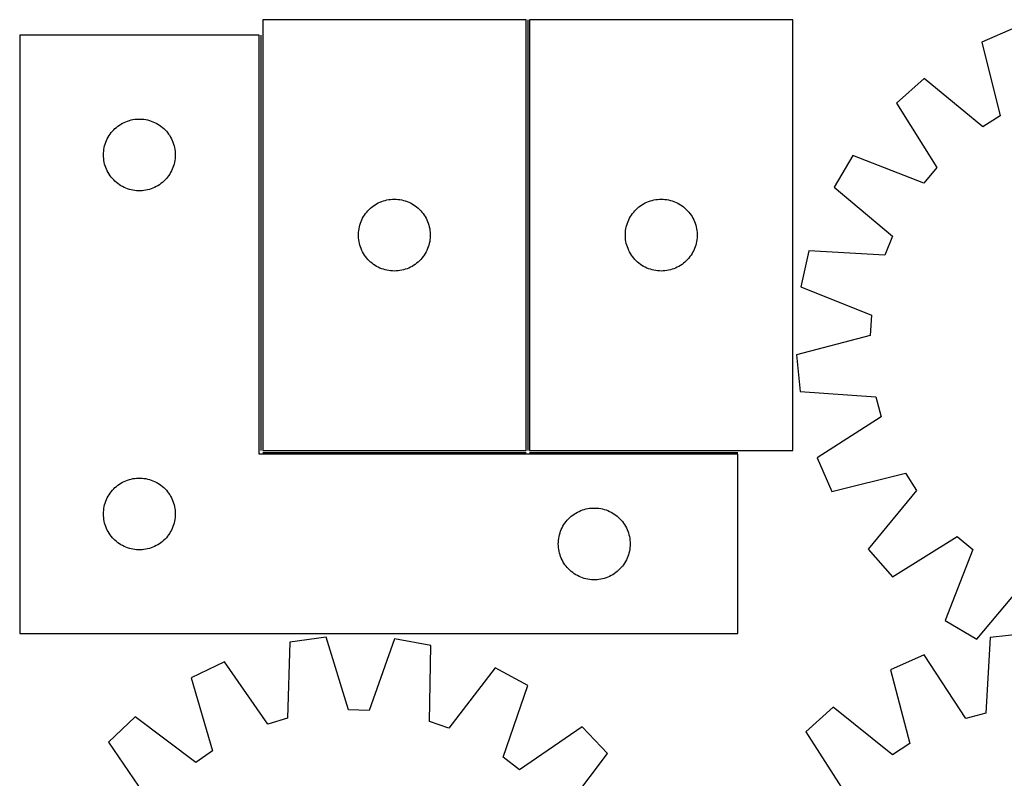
# Model space of a CAD drawing. Header units: millimetres. Extents: x 7 to 1493, y 7 to 2993.
# Tile 4 of 13: x 7 to 418, y 2336 to 2653. Entities that reach past the tile are written whole.
import ezdxf

# ---------------------------------------------------------------- set-up
doc = ezdxf.new("R2010")
doc.units = ezdxf.units.MM
doc.layers.add('COMMON', color=5, linetype='CONTINUOUS', true_color=0x0000ff)
doc.layers.add('CUT', color=7, linetype='CONTINUOUS', true_color=0x000000)

msp = doc.modelspace()

# ---------------------------------------------------------------- linework, layer by layer
at = {"layer": 'COMMON'}
for p, q in [((219.140708, 2652.848175), (219.140708, 2472.848175)), ((107.640707, 2646.348174), (107.640707, 2472.848175)), ((108.390708, 2472.098174), (218.390708, 2472.098174)), ((219.890709, 2472.098174), (306.890707, 2472.098174))]:
    msp.add_line(p, q, dxfattribs=at)
at = {"layer": 'CUT'}
for p, q in [((108.390708, 2652.848175), (108.390708, 2472.848175)), ((218.390708, 2652.848175), (108.390708, 2652.848175)), ((218.390708, 2472.848175), (218.390708, 2652.848175)), ((219.890709, 2652.848175), (219.890709, 2472.848175)), ((329.890709, 2652.848175), (219.890709, 2652.848175)), ((329.890709, 2472.848175), (329.890709, 2652.848175)), ((422.918441, 2649.600671), (408.795837, 2643.494722)), ((106.890707, 2646.348174), (6.890707, 2646.348174)), ((6.890707, 2646.348174), (6.890707, 2396.348174)), ((106.890707, 2471.348174), (106.890707, 2646.348174)), ((408.795837, 2643.494722), (416.515437, 2612.68267)), ((384.694724, 2628.210672), (373.150172, 2618.039445)), ((409.274387, 2608.09066), (384.694724, 2628.210672)), ((373.150172, 2618.039445), (390.013396, 2591.12093)), ((416.515437, 2612.68267), (409.274387, 2608.09066)), ((46.701607, 2607.356455), (47.28181, 2607.866381)), ((47.28181, 2607.866381), (47.887493, 2608.345763)), ((47.887493, 2608.345763), (48.517051, 2608.793329)), ((48.517051, 2608.793329), (49.168815, 2609.207894)), ((49.168815, 2609.207894), (49.841056, 2609.588356)), ((49.841056, 2609.588356), (50.531991, 2609.933708)), ((50.531991, 2609.933708), (51.239789, 2610.243034)), ((51.239789, 2610.243034), (51.962572, 2610.515513)), ((51.962572, 2610.515513), (52.698423, 2610.750422)), ((52.698423, 2610.750422), (53.445391, 2610.94714)), ((53.445391, 2610.94714), (54.201496, 2611.105143)), ((54.201496, 2611.105143), (54.964732, 2611.224014)), ((54.964732, 2611.224014), (55.733075, 2611.303437)), ((55.733075, 2611.303437), (56.504489, 2611.343201)), ((56.504489, 2611.343201), (57.276926, 2611.343201)), ((57.276926, 2611.343201), (58.048339, 2611.303437)), ((58.048339, 2611.303437), (58.816683, 2611.224014)), ((58.816683, 2611.224014), (59.579919, 2611.105143)), ((59.579919, 2611.105143), (60.336023, 2610.94714)), ((60.336023, 2610.94714), (61.082992, 2610.750422)), ((61.082992, 2610.750422), (61.818843, 2610.515513)), ((61.818843, 2610.515513), (62.541626, 2610.243034)), ((62.541626, 2610.243034), (63.249423, 2609.933708)), ((63.249423, 2609.933708), (63.940358, 2609.588356)), ((63.940358, 2609.588356), (64.612599, 2609.207894)), ((64.612599, 2609.207894), (65.264363, 2608.793329)), ((65.264363, 2608.793329), (65.893921, 2608.345763)), ((65.893921, 2608.345763), (66.499605, 2607.866381)), ((66.499605, 2607.866381), (67.079807, 2607.356455)), ((43.473401, 2603.054581), (43.836429, 2603.736395)), ((43.836429, 2603.736395), (44.234074, 2604.398617)), ((44.234074, 2604.398617), (44.665282, 2605.039491)), ((44.665282, 2605.039491), (45.12891, 2605.657316)), ((45.12891, 2605.657316), (45.623728, 2606.250456)), ((45.623728, 2606.250456), (46.148424, 2606.817337)), ((46.148424, 2606.817337), (46.701607, 2607.356455)), ((67.079807, 2607.356455), (67.63299, 2606.817337)), ((67.63299, 2606.817337), (68.157686, 2606.250456)), ((68.157686, 2606.250456), (68.652504, 2605.657316)), ((68.652504, 2605.657316), (69.116132, 2605.039491)), ((69.116132, 2605.039491), (69.547341, 2604.398617)), ((69.547341, 2604.398617), (69.944986, 2603.736395)), ((69.944986, 2603.736395), (70.308014, 2603.054581)), ((42.069389, 2598.656533), (42.207872, 2599.416455)), ((42.207872, 2599.416455), (42.385291, 2600.168241)), ((42.385291, 2600.168241), (42.601177, 2600.909897)), ((42.601177, 2600.909897), (42.854955, 2601.639455)), ((42.854955, 2601.639455), (43.145954, 2602.354983)), ((43.145954, 2602.354983), (43.473401, 2603.054581)), ((70.308014, 2603.054581), (70.635461, 2602.354983)), ((70.635461, 2602.354983), (70.92646, 2601.639455)), ((70.92646, 2601.639455), (71.180238, 2600.909897)), ((71.180238, 2600.909897), (71.396123, 2600.168241)), ((71.396123, 2600.168241), (71.573543, 2599.416455)), ((71.573543, 2599.416455), (71.712026, 2598.656533)), ((41.890707, 2596.348174), (41.910596, 2597.120356)), ((41.910596, 2595.575993), (41.890707, 2596.348174)), ((41.910596, 2597.120356), (41.970209, 2597.890489)), ((41.970209, 2594.805859), (41.910596, 2595.575993)), ((41.970209, 2597.890489), (42.069389, 2598.656533)), ((71.712026, 2598.656533), (71.811205, 2597.890489)), ((71.811205, 2597.890489), (71.870819, 2597.120356)), ((71.870819, 2595.575993), (71.811205, 2594.805859)), ((71.870819, 2597.120356), (71.890707, 2596.348174)), ((71.890707, 2596.348174), (71.870819, 2595.575993)), ((354.951682, 2596.055797), (347.115243, 2582.814922)), ((384.545757, 2584.516061), (354.951682, 2596.055797)), ((42.069389, 2594.039816), (41.970209, 2594.805859)), ((42.207872, 2593.279893), (42.069389, 2594.039816)), ((42.385291, 2592.528107), (42.207872, 2593.279893)), ((42.601177, 2591.786452), (42.385291, 2592.528107)), ((42.854955, 2591.056893), (42.601177, 2591.786452)), ((71.180238, 2591.786452), (70.92646, 2591.056893)), ((71.396123, 2592.528107), (71.180238, 2591.786452)), ((71.573543, 2593.279893), (71.396123, 2592.528107)), ((71.712026, 2594.039816), (71.573543, 2593.279893)), ((71.811205, 2594.805859), (71.712026, 2594.039816)), ((43.145954, 2590.341366), (42.854955, 2591.056893)), ((43.473401, 2589.641767), (43.145954, 2590.341366)), ((43.836429, 2588.959953), (43.473401, 2589.641767)), ((44.234074, 2588.297731), (43.836429, 2588.959953)), ((44.665282, 2587.656858), (44.234074, 2588.297731)), ((45.12891, 2587.039032), (44.665282, 2587.656858)), ((69.116132, 2587.656858), (68.652504, 2587.039032)), ((69.547341, 2588.297731), (69.116132, 2587.656858)), ((69.944986, 2588.959953), (69.547341, 2588.297731)), ((70.308014, 2589.641767), (69.944986, 2588.959953)), ((70.635461, 2590.341366), (70.308014, 2589.641767)), ((70.92646, 2591.056893), (70.635461, 2590.341366)), ((390.013396, 2591.12093), (384.545757, 2584.516061)), ((45.623728, 2586.445892), (45.12891, 2587.039032)), ((46.148424, 2585.879012), (45.623728, 2586.445892)), ((46.701607, 2585.339894), (46.148424, 2585.879012)), ((47.28181, 2584.829967), (46.701607, 2585.339894)), ((47.887493, 2584.350586), (47.28181, 2584.829967)), ((48.517051, 2583.903019), (47.887493, 2584.350586)), ((49.168815, 2583.488455), (48.517051, 2583.903019)), ((49.841056, 2583.107992), (49.168815, 2583.488455)), ((50.531991, 2582.76264), (49.841056, 2583.107992)), ((63.940358, 2583.107992), (63.249423, 2582.76264)), ((64.612599, 2583.488455), (63.940358, 2583.107992)), ((65.264363, 2583.903019), (64.612599, 2583.488455)), ((65.893921, 2584.350586), (65.264363, 2583.903019)), ((66.499605, 2584.829967), (65.893921, 2584.350586)), ((67.079807, 2585.339894), (66.499605, 2584.829967)), ((67.63299, 2585.879012), (67.079807, 2585.339894)), ((68.157686, 2586.445892), (67.63299, 2585.879012)), ((68.652504, 2587.039032), (68.157686, 2586.445892)), ((51.239789, 2582.453315), (50.531991, 2582.76264)), ((51.962572, 2582.180836), (51.239789, 2582.453315)), ((52.698423, 2581.945926), (51.962572, 2582.180836)), ((53.445391, 2581.749209), (52.698423, 2581.945926)), ((54.201496, 2581.591205), (53.445391, 2581.749209)), ((54.964732, 2581.472334), (54.201496, 2581.591205)), ((55.733075, 2581.392911), (54.964732, 2581.472334)), ((56.504489, 2581.353147), (55.733075, 2581.392911)), ((57.276926, 2581.353147), (56.504489, 2581.353147)), ((58.048339, 2581.392911), (57.276926, 2581.353147)), ((58.816683, 2581.472334), (58.048339, 2581.392911)), ((59.579919, 2581.591205), (58.816683, 2581.472334)), ((60.336023, 2581.749209), (59.579919, 2581.591205)), ((61.082992, 2581.945926), (60.336023, 2581.749209)), ((61.818843, 2582.180836), (61.082992, 2581.945926)), ((62.541626, 2582.453315), (61.818843, 2582.180836)), ((63.249423, 2582.76264), (62.541626, 2582.453315)), ((347.115243, 2582.814922), (371.4714, 2562.424916)), ((154.081566, 2574.609972), (154.699392, 2575.0736)), ((154.699392, 2575.0736), (155.340265, 2575.504809)), ((155.340265, 2575.504809), (156.002487, 2575.902454)), ((156.002487, 2575.902454), (156.684301, 2576.265481)), ((156.684301, 2576.265481), (157.3839, 2576.592929)), ((157.3839, 2576.592929), (158.099427, 2576.883927)), ((158.099427, 2576.883927), (158.828986, 2577.137706)), ((158.828986, 2577.137706), (159.570641, 2577.353591)), ((159.570641, 2577.353591), (160.322427, 2577.53101)), ((160.322427, 2577.53101), (161.08235, 2577.669494)), ((161.08235, 2577.669494), (161.848393, 2577.768673)), ((161.848393, 2577.768673), (162.618527, 2577.828287)), ((162.618527, 2577.828287), (163.390708, 2577.848175)), ((163.390708, 2577.848175), (164.16289, 2577.828287)), ((164.16289, 2577.828287), (164.933023, 2577.768673)), ((164.933023, 2577.768673), (165.699067, 2577.669494)), ((165.699067, 2577.669494), (166.458989, 2577.53101)), ((166.458989, 2577.53101), (167.210775, 2577.353591)), ((167.210775, 2577.353591), (167.952431, 2577.137706)), ((167.952431, 2577.137706), (168.68199, 2576.883927)), ((168.68199, 2576.883927), (169.397517, 2576.592929)), ((169.397517, 2576.592929), (170.097115, 2576.265481)), ((170.097115, 2576.265481), (170.778929, 2575.902454)), ((170.778929, 2575.902454), (171.441151, 2575.504809)), ((171.441151, 2575.504809), (172.082025, 2575.0736)), ((172.082025, 2575.0736), (172.699851, 2574.609972)), ((265.581567, 2574.609972), (266.199393, 2575.0736)), ((266.199393, 2575.0736), (266.840266, 2575.504809)), ((266.840266, 2575.504809), (267.502488, 2575.902454)), ((267.502488, 2575.902454), (268.184302, 2576.265481)), ((268.184302, 2576.265481), (268.883901, 2576.592929)), ((268.883901, 2576.592929), (269.599428, 2576.883927)), ((269.599428, 2576.883927), (270.328987, 2577.137706)), ((270.328987, 2577.137706), (271.070642, 2577.353591)), ((271.070642, 2577.353591), (271.822428, 2577.53101)), ((271.822428, 2577.53101), (272.582351, 2577.669494)), ((272.582351, 2577.669494), (273.348394, 2577.768673)), ((273.348394, 2577.768673), (274.118528, 2577.828287)), ((274.118528, 2577.828287), (274.890709, 2577.848175)), ((274.890709, 2577.848175), (275.662891, 2577.828287)), ((275.662891, 2577.828287), (276.433024, 2577.768673)), ((276.433024, 2577.768673), (277.199068, 2577.669494)), ((277.199068, 2577.669494), (277.95899, 2577.53101)), ((277.95899, 2577.53101), (278.710776, 2577.353591)), ((278.710776, 2577.353591), (279.452432, 2577.137706)), ((279.452432, 2577.137706), (280.181991, 2576.883927)), ((280.181991, 2576.883927), (280.897518, 2576.592929)), ((280.897518, 2576.592929), (281.597116, 2576.265481)), ((281.597116, 2576.265481), (282.27893, 2575.902454)), ((282.27893, 2575.902454), (282.941152, 2575.504809)), ((282.941152, 2575.504809), (283.582026, 2575.0736)), ((283.582026, 2575.0736), (284.199852, 2574.609972)), ((150.530989, 2570.570067), (150.945553, 2571.221831)), ((150.945553, 2571.221831), (151.39312, 2571.851389)), ((151.39312, 2571.851389), (151.872502, 2572.457073)), ((151.872502, 2572.457073), (152.382428, 2573.037275)), ((152.382428, 2573.037275), (152.921546, 2573.590458)), ((152.921546, 2573.590458), (153.488426, 2574.115154)), ((153.488426, 2574.115154), (154.081566, 2574.609972)), ((172.699851, 2574.609972), (173.29299, 2574.115154)), ((173.29299, 2574.115154), (173.859871, 2573.590458)), ((173.859871, 2573.590458), (174.398989, 2573.037275)), ((174.398989, 2573.037275), (174.908915, 2572.457073)), ((174.908915, 2572.457073), (175.388297, 2571.851389)), ((175.388297, 2571.851389), (175.835863, 2571.221831)), ((175.835863, 2571.221831), (176.250428, 2570.570067)), ((262.03099, 2570.570067), (262.445554, 2571.221831)), ((262.445554, 2571.221831), (262.893121, 2571.851389)), ((262.893121, 2571.851389), (263.372503, 2572.457073)), ((263.372503, 2572.457073), (263.882429, 2573.037275)), ((263.882429, 2573.037275), (264.421547, 2573.590458)), ((264.421547, 2573.590458), (264.988427, 2574.115154)), ((264.988427, 2574.115154), (265.581567, 2574.609972)), ((284.199852, 2574.609972), (284.792991, 2574.115154)), ((284.792991, 2574.115154), (285.359872, 2573.590458)), ((285.359872, 2573.590458), (285.89899, 2573.037275)), ((285.89899, 2573.037275), (286.408916, 2572.457073)), ((286.408916, 2572.457073), (286.888298, 2571.851389)), ((286.888298, 2571.851389), (287.335864, 2571.221831)), ((287.335864, 2571.221831), (287.750429, 2570.570067)), ((148.791743, 2566.293491), (148.98846, 2567.04046)), ((148.98846, 2567.04046), (149.22337, 2567.776311)), ((149.22337, 2567.776311), (149.495849, 2568.499094)), ((149.495849, 2568.499094), (149.805174, 2569.206891)), ((149.805174, 2569.206891), (150.150526, 2569.897826)), ((150.150526, 2569.897826), (150.530989, 2570.570067)), ((176.250428, 2570.570067), (176.63089, 2569.897826)), ((176.63089, 2569.897826), (176.976242, 2569.206891)), ((176.976242, 2569.206891), (177.285568, 2568.499094)), ((177.285568, 2568.499094), (177.558047, 2567.776311)), ((177.558047, 2567.776311), (177.792956, 2567.04046)), ((177.792956, 2567.04046), (177.989674, 2566.293491)), ((260.291744, 2566.293491), (260.488461, 2567.04046)), ((260.488461, 2567.04046), (260.723371, 2567.776311)), ((260.723371, 2567.776311), (260.99585, 2568.499094)), ((260.99585, 2568.499094), (261.305175, 2569.206891)), ((261.305175, 2569.206891), (261.650527, 2569.897826)), ((261.650527, 2569.897826), (262.03099, 2570.570067)), ((287.750429, 2570.570067), (288.130891, 2569.897826)), ((288.130891, 2569.897826), (288.476243, 2569.206891)), ((288.476243, 2569.206891), (288.785569, 2568.499094)), ((288.785569, 2568.499094), (289.058048, 2567.776311)), ((289.058048, 2567.776311), (289.292957, 2567.04046)), ((289.292957, 2567.04046), (289.489675, 2566.293491)), ((148.395681, 2563.234394), (148.435445, 2564.005807)), ((148.395681, 2562.461956), (148.395681, 2563.234394)), ((148.435445, 2561.690543), (148.395681, 2562.461956)), ((148.435445, 2564.005807), (148.514868, 2564.774151)), ((148.514868, 2564.774151), (148.633739, 2565.537387)), ((148.633739, 2565.537387), (148.791743, 2566.293491)), ((177.989674, 2566.293491), (178.147678, 2565.537387)), ((178.147678, 2565.537387), (178.266548, 2564.774151)), ((178.266548, 2564.774151), (178.345971, 2564.005807)), ((178.345971, 2564.005807), (178.385735, 2563.234394)), ((178.385735, 2562.461956), (178.345971, 2561.690543)), ((178.385735, 2563.234394), (178.385735, 2562.461956)), ((259.895682, 2563.234394), (259.935446, 2564.005807)), ((259.895682, 2562.461956), (259.895682, 2563.234394)), ((259.935446, 2561.690543), (259.895682, 2562.461956)), ((259.935446, 2564.005807), (260.014869, 2564.774151)), ((260.014869, 2564.774151), (260.13374, 2565.537387)), ((260.13374, 2565.537387), (260.291744, 2566.293491)), ((289.489675, 2566.293491), (289.647679, 2565.537387)), ((289.647679, 2565.537387), (289.766549, 2564.774151)), ((289.766549, 2564.774151), (289.845972, 2564.005807)), ((289.845972, 2564.005807), (289.885736, 2563.234394)), ((289.885736, 2562.461956), (289.845972, 2561.690543)), ((289.885736, 2563.234394), (289.885736, 2562.461956)), ((371.4714, 2562.424916), (368.312384, 2554.453718)), ((148.514868, 2560.9222), (148.435445, 2561.690543)), ((148.633739, 2560.158964), (148.514868, 2560.9222)), ((148.791743, 2559.402859), (148.633739, 2560.158964)), ((148.98846, 2558.655891), (148.791743, 2559.402859)), ((149.22337, 2557.920039), (148.98846, 2558.655891)), ((177.792956, 2558.655891), (177.558047, 2557.920039)), ((177.989674, 2559.402859), (177.792956, 2558.655891)), ((178.147678, 2560.158964), (177.989674, 2559.402859)), ((178.266548, 2560.9222), (178.147678, 2560.158964)), ((178.345971, 2561.690543), (178.266548, 2560.9222)), ((260.014869, 2560.9222), (259.935446, 2561.690543)), ((260.13374, 2560.158964), (260.014869, 2560.9222)), ((260.291744, 2559.402859), (260.13374, 2560.158964)), ((260.488461, 2558.655891), (260.291744, 2559.402859)), ((260.723371, 2557.920039), (260.488461, 2558.655891)), ((289.292957, 2558.655891), (289.058048, 2557.920039)), ((289.489675, 2559.402859), (289.292957, 2558.655891)), ((289.647679, 2560.158964), (289.489675, 2559.402859)), ((289.766549, 2560.9222), (289.647679, 2560.158964)), ((289.845972, 2561.690543), (289.766549, 2560.9222)), ((149.495849, 2557.197257), (149.22337, 2557.920039)), ((149.805174, 2556.489459), (149.495849, 2557.197257)), ((150.150526, 2555.798524), (149.805174, 2556.489459)), ((150.530989, 2555.126283), (150.150526, 2555.798524)), ((150.945553, 2554.474519), (150.530989, 2555.126283)), ((151.39312, 2553.844961), (150.945553, 2554.474519)), ((175.835863, 2554.474519), (175.388297, 2553.844961)), ((176.250428, 2555.126283), (175.835863, 2554.474519)), ((176.63089, 2555.798524), (176.250428, 2555.126283)), ((176.976242, 2556.489459), (176.63089, 2555.798524)), ((177.285568, 2557.197257), (176.976242, 2556.489459)), ((177.558047, 2557.920039), (177.285568, 2557.197257)), ((260.99585, 2557.197257), (260.723371, 2557.920039)), ((261.305175, 2556.489459), (260.99585, 2557.197257)), ((261.650527, 2555.798524), (261.305175, 2556.489459)), ((262.03099, 2555.126283), (261.650527, 2555.798524)), ((262.445554, 2554.474519), (262.03099, 2555.126283)), ((262.893121, 2553.844961), (262.445554, 2554.474519)), ((287.335864, 2554.474519), (286.888298, 2553.844961)), ((287.750429, 2555.126283), (287.335864, 2554.474519)), ((288.130891, 2555.798524), (287.750429, 2555.126283)), ((288.476243, 2556.489459), (288.130891, 2555.798524)), ((288.785569, 2557.197257), (288.476243, 2556.489459)), ((289.058048, 2557.920039), (288.785569, 2557.197257)), ((336.600772, 2556.283587), (333.239531, 2541.269174)), ((368.312384, 2554.453718), (336.600772, 2556.283587)), ((151.872502, 2553.239278), (151.39312, 2553.844961)), ((152.382428, 2552.659075), (151.872502, 2553.239278)), ((152.921546, 2552.105892), (152.382428, 2552.659075)), ((153.488426, 2551.581196), (152.921546, 2552.105892)), ((154.081566, 2551.086378), (153.488426, 2551.581196)), ((154.699392, 2550.62275), (154.081566, 2551.086378)), ((155.340265, 2550.191542), (154.699392, 2550.62275)), ((156.002487, 2549.793897), (155.340265, 2550.191542)), ((171.441151, 2550.191542), (170.778929, 2549.793897)), ((172.082025, 2550.62275), (171.441151, 2550.191542)), ((172.699851, 2551.086378), (172.082025, 2550.62275)), ((173.29299, 2551.581196), (172.699851, 2551.086378)), ((173.859871, 2552.105892), (173.29299, 2551.581196)), ((174.398989, 2552.659075), (173.859871, 2552.105892)), ((174.908915, 2553.239278), (174.398989, 2552.659075)), ((175.388297, 2553.844961), (174.908915, 2553.239278)), ((263.372503, 2553.239278), (262.893121, 2553.844961)), ((263.882429, 2552.659075), (263.372503, 2553.239278)), ((264.421547, 2552.105892), (263.882429, 2552.659075)), ((264.988427, 2551.581196), (264.421547, 2552.105892)), ((265.581567, 2551.086378), (264.988427, 2551.581196)), ((266.199393, 2550.62275), (265.581567, 2551.086378)), ((266.840266, 2550.191542), (266.199393, 2550.62275)), ((267.502488, 2549.793897), (266.840266, 2550.191542)), ((282.941152, 2550.191542), (282.27893, 2549.793897)), ((283.582026, 2550.62275), (282.941152, 2550.191542)), ((284.199852, 2551.086378), (283.582026, 2550.62275)), ((284.792991, 2551.581196), (284.199852, 2551.086378)), ((285.359872, 2552.105892), (284.792991, 2551.581196)), ((285.89899, 2552.659075), (285.359872, 2552.105892)), ((286.408916, 2553.239278), (285.89899, 2552.659075)), ((286.888298, 2553.844961), (286.408916, 2553.239278)), ((156.684301, 2549.430869), (156.002487, 2549.793897)), ((157.3839, 2549.103422), (156.684301, 2549.430869)), ((158.099427, 2548.812423), (157.3839, 2549.103422)), ((158.828986, 2548.558644), (158.099427, 2548.812423)), ((159.570641, 2548.342759), (158.828986, 2548.558644)), ((160.322427, 2548.16534), (159.570641, 2548.342759)), ((161.08235, 2548.026857), (160.322427, 2548.16534)), ((161.848393, 2547.927677), (161.08235, 2548.026857)), ((162.618527, 2547.868064), (161.848393, 2547.927677)), ((163.390708, 2547.848175), (162.618527, 2547.868064)), ((164.16289, 2547.868064), (163.390708, 2547.848175)), ((164.933023, 2547.927677), (164.16289, 2547.868064)), ((165.699067, 2548.026857), (164.933023, 2547.927677)), ((166.458989, 2548.16534), (165.699067, 2548.026857)), ((167.210775, 2548.342759), (166.458989, 2548.16534)), ((167.952431, 2548.558644), (167.210775, 2548.342759)), ((168.68199, 2548.812423), (167.952431, 2548.558644)), ((169.397517, 2549.103422), (168.68199, 2548.812423)), ((170.097115, 2549.430869), (169.397517, 2549.103422)), ((170.778929, 2549.793897), (170.097115, 2549.430869)), ((268.184302, 2549.430869), (267.502488, 2549.793897)), ((268.883901, 2549.103422), (268.184302, 2549.430869)), ((269.599428, 2548.812423), (268.883901, 2549.103422)), ((270.328987, 2548.558644), (269.599428, 2548.812423)), ((271.070642, 2548.342759), (270.328987, 2548.558644)), ((271.822428, 2548.16534), (271.070642, 2548.342759)), ((272.582351, 2548.026857), (271.822428, 2548.16534)), ((273.348394, 2547.927677), (272.582351, 2548.026857)), ((274.118528, 2547.868064), (273.348394, 2547.927677)), ((274.890709, 2547.848175), (274.118528, 2547.868064)), ((275.662891, 2547.868064), (274.890709, 2547.848175)), ((276.433024, 2547.927677), (275.662891, 2547.868064)), ((277.199068, 2548.026857), (276.433024, 2547.927677)), ((277.95899, 2548.16534), (277.199068, 2548.026857)), ((278.710776, 2548.342759), (277.95899, 2548.16534)), ((279.452432, 2548.558644), (278.710776, 2548.342759)), ((280.181991, 2548.812423), (279.452432, 2548.558644)), ((280.897518, 2549.103422), (280.181991, 2548.812423)), ((281.597116, 2549.430869), (280.897518, 2549.103422)), ((282.27893, 2549.793897), (281.597116, 2549.430869)), ((333.239531, 2541.269174), (362.704471, 2529.403592)), ((362.704471, 2529.403592), (362.163303, 2520.846343)), ((362.163303, 2520.846343), (331.438308, 2512.787225)), ((331.438308, 2512.787225), (332.881286, 2497.468989)), ((332.881286, 2497.468989), (364.570776, 2495.289317)), ((364.570776, 2495.289317), (366.70043, 2486.98366)), ((366.70043, 2486.98366), (339.969627, 2469.824437)), ((108.390708, 2472.848175), (218.390708, 2472.848175)), ((219.890709, 2472.848175), (329.890709, 2472.848175)), ((306.890707, 2471.348174), (106.890707, 2471.348174)), ((306.890707, 2396.348174), (306.890707, 2471.348174)), ((339.969627, 2469.824437), (346.075577, 2455.701834)), ((49.168815, 2459.207894), (49.841056, 2459.588356)), ((49.841056, 2459.588356), (50.531991, 2459.933708)), ((50.531991, 2459.933708), (51.239789, 2460.243034)), ((51.239789, 2460.243034), (51.962572, 2460.515513)), ((51.962572, 2460.515513), (52.698423, 2460.750422)), ((52.698423, 2460.750422), (53.445391, 2460.94714)), ((53.445391, 2460.94714), (54.201496, 2461.105143)), ((54.201496, 2461.105143), (54.964732, 2461.224014)), ((54.964732, 2461.224014), (55.733075, 2461.303437)), ((55.733075, 2461.303437), (56.504489, 2461.343201)), ((56.504489, 2461.343201), (57.276926, 2461.343201)), ((57.276926, 2461.343201), (58.048339, 2461.303437)), ((58.048339, 2461.303437), (58.816683, 2461.224014)), ((58.816683, 2461.224014), (59.579919, 2461.105143)), ((59.579919, 2461.105143), (60.336023, 2460.94714)), ((60.336023, 2460.94714), (61.082992, 2460.750422)), ((61.082992, 2460.750422), (61.818843, 2460.515513)), ((61.818843, 2460.515513), (62.541626, 2460.243034)), ((62.541626, 2460.243034), (63.249423, 2459.933708)), ((63.249423, 2459.933708), (63.940358, 2459.588356)), ((63.940358, 2459.588356), (64.612599, 2459.207894)), ((346.075577, 2455.701834), (376.887628, 2463.421434)), ((376.887628, 2463.421434), (381.479639, 2456.180383)), ((44.665282, 2455.039491), (45.12891, 2455.657316)), ((45.12891, 2455.657316), (45.623728, 2456.250456)), ((45.623728, 2456.250456), (46.148424, 2456.817337)), ((46.148424, 2456.817337), (46.701607, 2457.356455)), ((46.701607, 2457.356455), (47.28181, 2457.866381)), ((47.28181, 2457.866381), (47.887493, 2458.345763)), ((47.887493, 2458.345763), (48.517051, 2458.793329)), ((48.517051, 2458.793329), (49.168815, 2459.207894)), ((64.612599, 2459.207894), (65.264363, 2458.793329)), ((65.264363, 2458.793329), (65.893921, 2458.345763)), ((65.893921, 2458.345763), (66.499605, 2457.866381)), ((66.499605, 2457.866381), (67.079807, 2457.356455)), ((67.079807, 2457.356455), (67.63299, 2456.817337)), ((67.63299, 2456.817337), (68.157686, 2456.250456)), ((68.157686, 2456.250456), (68.652504, 2455.657316)), ((68.652504, 2455.657316), (69.116132, 2455.039491)), ((381.479639, 2456.180383), (361.359626, 2431.60072)), ((42.601177, 2450.909897), (42.854955, 2451.639455)), ((42.854955, 2451.639455), (43.145954, 2452.354983)), ((43.145954, 2452.354983), (43.473401, 2453.054581)), ((43.473401, 2453.054581), (43.836429, 2453.736395)), ((43.836429, 2453.736395), (44.234074, 2454.398617)), ((44.234074, 2454.398617), (44.665282, 2455.039491)), ((69.116132, 2455.039491), (69.547341, 2454.398617)), ((69.547341, 2454.398617), (69.944986, 2453.736395)), ((69.944986, 2453.736395), (70.308014, 2453.054581)), ((70.308014, 2453.054581), (70.635461, 2452.354983)), ((70.635461, 2452.354983), (70.92646, 2451.639455)), ((70.92646, 2451.639455), (71.180238, 2450.909897)), ((41.910596, 2447.120356), (41.970209, 2447.890489)), ((41.970209, 2447.890489), (42.069389, 2448.656533)), ((42.069389, 2448.656533), (42.207872, 2449.416455)), ((42.207872, 2449.416455), (42.385291, 2450.168241)), ((42.385291, 2450.168241), (42.601177, 2450.909897)), ((71.180238, 2450.909897), (71.396123, 2450.168241)), ((71.396123, 2450.168241), (71.573543, 2449.416455)), ((71.573543, 2449.416455), (71.712026, 2448.656533)), ((71.712026, 2448.656533), (71.811205, 2447.890489)), ((71.811205, 2447.890489), (71.870819, 2447.120356)), ((239.841056, 2447.088356), (240.531991, 2447.433708)), ((240.531991, 2447.433708), (241.239789, 2447.743034)), ((241.239789, 2447.743034), (241.962572, 2448.015513)), ((241.962572, 2448.015513), (242.698423, 2448.250422)), ((242.698423, 2448.250422), (243.445391, 2448.44714)), ((243.445391, 2448.44714), (244.201496, 2448.605143)), ((244.201496, 2448.605143), (244.964732, 2448.724014)), ((244.964732, 2448.724014), (245.733075, 2448.803437)), ((245.733075, 2448.803437), (246.504489, 2448.843201)), ((246.504489, 2448.843201), (247.276926, 2448.843201)), ((247.276926, 2448.843201), (248.048339, 2448.803437)), ((248.048339, 2448.803437), (248.816683, 2448.724014)), ((248.816683, 2448.724014), (249.579919, 2448.605143)), ((249.579919, 2448.605143), (250.336023, 2448.44714)), ((250.336023, 2448.44714), (251.082992, 2448.250422)), ((251.082992, 2448.250422), (251.818843, 2448.015513)), ((251.818843, 2448.015513), (252.541626, 2447.743034)), ((252.541626, 2447.743034), (253.249423, 2447.433708)), ((253.249423, 2447.433708), (253.940358, 2447.088356)), ((41.890707, 2446.348174), (41.910596, 2447.120356)), ((41.910596, 2445.575993), (41.890707, 2446.348174)), ((41.970209, 2444.805859), (41.910596, 2445.575993)), ((42.069389, 2444.039816), (41.970209, 2444.805859)), ((42.207872, 2443.279893), (42.069389, 2444.039816)), ((42.385291, 2442.528107), (42.207872, 2443.279893)), ((71.573543, 2443.279893), (71.396123, 2442.528107)), ((71.712026, 2444.039816), (71.573543, 2443.279893)), ((71.811205, 2444.805859), (71.712026, 2444.039816)), ((71.870819, 2445.575993), (71.811205, 2444.805859)), ((71.870819, 2447.120356), (71.890707, 2446.348174)), ((71.890707, 2446.348174), (71.870819, 2445.575993)), ((234.665282, 2442.539491), (235.12891, 2443.157316)), ((235.12891, 2443.157316), (235.623728, 2443.750456)), ((235.623728, 2443.750456), (236.148424, 2444.317337)), ((236.148424, 2444.317337), (236.701607, 2444.856455)), ((236.701607, 2444.856455), (237.28181, 2445.366381)), ((237.28181, 2445.366381), (237.887493, 2445.845763)), ((237.887493, 2445.845763), (238.517051, 2446.293329)), ((238.517051, 2446.293329), (239.168815, 2446.707894)), ((239.168815, 2446.707894), (239.841056, 2447.088356)), ((253.940358, 2447.088356), (254.612599, 2446.707894)), ((254.612599, 2446.707894), (255.264363, 2446.293329)), ((255.264363, 2446.293329), (255.893921, 2445.845763)), ((255.893921, 2445.845763), (256.499605, 2445.366381)), ((256.499605, 2445.366381), (257.079807, 2444.856455)), ((257.079807, 2444.856455), (257.63299, 2444.317337)), ((257.63299, 2444.317337), (258.157686, 2443.750456)), ((258.157686, 2443.750456), (258.652504, 2443.157316)), ((258.652504, 2443.157316), (259.116132, 2442.539491)), ((42.601177, 2441.786452), (42.385291, 2442.528107)), ((42.854955, 2441.056893), (42.601177, 2441.786452)), ((43.145954, 2440.341366), (42.854955, 2441.056893)), ((43.473401, 2439.641767), (43.145954, 2440.341366)), ((43.836429, 2438.959953), (43.473401, 2439.641767)), ((70.308014, 2439.641767), (69.944986, 2438.959953)), ((70.635461, 2440.341366), (70.308014, 2439.641767)), ((70.92646, 2441.056893), (70.635461, 2440.341366)), ((71.180238, 2441.786452), (70.92646, 2441.056893)), ((71.396123, 2442.528107), (71.180238, 2441.786452)), ((232.601177, 2438.409897), (232.854955, 2439.139455)), ((232.854955, 2439.139455), (233.145954, 2439.854983)), ((233.145954, 2439.854983), (233.473401, 2440.554581)), ((233.473401, 2440.554581), (233.836429, 2441.236395)), ((233.836429, 2441.236395), (234.234074, 2441.898617)), ((234.234074, 2441.898617), (234.665282, 2442.539491)), ((259.116132, 2442.539491), (259.547341, 2441.898617)), ((259.547341, 2441.898617), (259.944986, 2441.236395)), ((259.944986, 2441.236395), (260.308014, 2440.554581)), ((260.308014, 2440.554581), (260.635461, 2439.854983)), ((260.635461, 2439.854983), (260.92646, 2439.139455)), ((260.92646, 2439.139455), (261.180238, 2438.409897)), ((44.234074, 2438.297731), (43.836429, 2438.959953)), ((44.665282, 2437.656858), (44.234074, 2438.297731)), ((45.12891, 2437.039032), (44.665282, 2437.656858)), ((45.623728, 2436.445892), (45.12891, 2437.039032)), ((46.148424, 2435.879012), (45.623728, 2436.445892)), ((46.701607, 2435.339894), (46.148424, 2435.879012)), ((47.28181, 2434.829967), (46.701607, 2435.339894)), ((67.079807, 2435.339894), (66.499605, 2434.829967)), ((67.63299, 2435.879012), (67.079807, 2435.339894)), ((68.157686, 2436.445892), (67.63299, 2435.879012)), ((68.652504, 2437.039032), (68.157686, 2436.445892)), ((69.116132, 2437.656858), (68.652504, 2437.039032)), ((69.547341, 2438.297731), (69.116132, 2437.656858)), ((69.944986, 2438.959953), (69.547341, 2438.297731)), ((231.910596, 2434.620356), (231.970209, 2435.390489)), ((231.970209, 2435.390489), (232.069389, 2436.156533)), ((232.069389, 2436.156533), (232.207872, 2436.916455)), ((232.207872, 2436.916455), (232.385291, 2437.668241)), ((232.385291, 2437.668241), (232.601177, 2438.409897)), ((261.180238, 2438.409897), (261.396123, 2437.668241)), ((261.396123, 2437.668241), (261.573543, 2436.916455)), ((261.573543, 2436.916455), (261.712026, 2436.156533)), ((261.712026, 2436.156533), (261.811205, 2435.390489)), ((261.811205, 2435.390489), (261.870819, 2434.620356)), ((371.530853, 2420.056168), (398.449368, 2436.919392)), ((398.449368, 2436.919392), (405.054238, 2431.451753)), ((47.887493, 2434.350586), (47.28181, 2434.829967)), ((48.517051, 2433.903019), (47.887493, 2434.350586)), ((49.168815, 2433.488455), (48.517051, 2433.903019)), ((49.841056, 2433.107992), (49.168815, 2433.488455)), ((50.531991, 2432.76264), (49.841056, 2433.107992)), ((51.239789, 2432.453315), (50.531991, 2432.76264)), ((51.962572, 2432.180836), (51.239789, 2432.453315)), ((52.698423, 2431.945926), (51.962572, 2432.180836)), ((53.445391, 2431.749209), (52.698423, 2431.945926)), ((54.201496, 2431.591205), (53.445391, 2431.749209)), ((54.964732, 2431.472334), (54.201496, 2431.591205)), ((55.733075, 2431.392911), (54.964732, 2431.472334)), ((56.504489, 2431.353147), (55.733075, 2431.392911)), ((57.276926, 2431.353147), (56.504489, 2431.353147)), ((58.048339, 2431.392911), (57.276926, 2431.353147)), ((58.816683, 2431.472334), (58.048339, 2431.392911)), ((59.579919, 2431.591205), (58.816683, 2431.472334)), ((60.336023, 2431.749209), (59.579919, 2431.591205)), ((61.082992, 2431.945926), (60.336023, 2431.749209)), ((61.818843, 2432.180836), (61.082992, 2431.945926)), ((62.541626, 2432.453315), (61.818843, 2432.180836)), ((63.249423, 2432.76264), (62.541626, 2432.453315)), ((63.940358, 2433.107992), (63.249423, 2432.76264)), ((64.612599, 2433.488455), (63.940358, 2433.107992)), ((65.264363, 2433.903019), (64.612599, 2433.488455)), ((65.893921, 2434.350586), (65.264363, 2433.903019)), ((66.499605, 2434.829967), (65.893921, 2434.350586)), ((231.890707, 2433.848174), (231.910596, 2434.620356)), ((231.910596, 2433.075993), (231.890707, 2433.848174)), ((231.970209, 2432.305859), (231.910596, 2433.075993)), ((232.069389, 2431.539816), (231.970209, 2432.305859)), ((232.207872, 2430.779893), (232.069389, 2431.539816)), ((232.385291, 2430.028107), (232.207872, 2430.779893)), ((261.573543, 2430.779893), (261.396123, 2430.028107)), ((261.712026, 2431.539816), (261.573543, 2430.779893)), ((261.811205, 2432.305859), (261.712026, 2431.539816)), ((261.870819, 2433.075993), (261.811205, 2432.305859)), ((261.870819, 2434.620356), (261.890707, 2433.848174)), ((261.890707, 2433.848174), (261.870819, 2433.075993)), ((361.359626, 2431.60072), (371.530853, 2420.056168)), ((405.054238, 2431.451753), (393.514502, 2401.857679)), ((232.601177, 2429.286452), (232.385291, 2430.028107)), ((232.854955, 2428.556893), (232.601177, 2429.286452)), ((233.145954, 2427.841366), (232.854955, 2428.556893)), ((233.473401, 2427.141767), (233.145954, 2427.841366)), ((233.836429, 2426.459953), (233.473401, 2427.141767)), ((260.308014, 2427.141767), (259.944986, 2426.459953)), ((260.635461, 2427.841366), (260.308014, 2427.141767)), ((260.92646, 2428.556893), (260.635461, 2427.841366)), ((261.180238, 2429.286452), (260.92646, 2428.556893)), ((261.396123, 2430.028107), (261.180238, 2429.286452)), ((234.234074, 2425.797731), (233.836429, 2426.459953)), ((234.665282, 2425.156858), (234.234074, 2425.797731)), ((235.12891, 2424.539032), (234.665282, 2425.156858)), ((235.623728, 2423.945892), (235.12891, 2424.539032)), ((236.148424, 2423.379012), (235.623728, 2423.945892)), ((236.701607, 2422.839894), (236.148424, 2423.379012)), ((237.28181, 2422.329967), (236.701607, 2422.839894)), ((257.079807, 2422.839894), (256.499605, 2422.329967)), ((257.63299, 2423.379012), (257.079807, 2422.839894)), ((258.157686, 2423.945892), (257.63299, 2423.379012)), ((258.652504, 2424.539032), (258.157686, 2423.945892)), ((259.116132, 2425.156858), (258.652504, 2424.539032)), ((259.547341, 2425.797731), (259.116132, 2425.156858)), ((259.944986, 2426.459953), (259.547341, 2425.797731)), ((237.887493, 2421.850586), (237.28181, 2422.329967)), ((238.517051, 2421.403019), (237.887493, 2421.850586)), ((239.168815, 2420.988455), (238.517051, 2421.403019)), ((239.841056, 2420.607992), (239.168815, 2420.988455)), ((240.531991, 2420.26264), (239.841056, 2420.607992)), ((241.239789, 2419.953315), (240.531991, 2420.26264)), ((241.962572, 2419.680836), (241.239789, 2419.953315)), ((242.698423, 2419.445926), (241.962572, 2419.680836)), ((243.445391, 2419.249209), (242.698423, 2419.445926)), ((244.201496, 2419.091205), (243.445391, 2419.249209)), ((244.964732, 2418.972334), (244.201496, 2419.091205)), ((245.733075, 2418.892911), (244.964732, 2418.972334)), ((246.504489, 2418.853147), (245.733075, 2418.892911)), ((247.276926, 2418.853147), (246.504489, 2418.853147)), ((248.048339, 2418.892911), (247.276926, 2418.853147)), ((248.816683, 2418.972334), (248.048339, 2418.892911)), ((249.579919, 2419.091205), (248.816683, 2418.972334)), ((250.336023, 2419.249209), (249.579919, 2419.091205)), ((251.082992, 2419.445926), (250.336023, 2419.249209)), ((251.818843, 2419.680836), (251.082992, 2419.445926)), ((252.541626, 2419.953315), (251.818843, 2419.680836)), ((253.249423, 2420.26264), (252.541626, 2419.953315)), ((253.940358, 2420.607992), (253.249423, 2420.26264)), ((254.612599, 2420.988455), (253.940358, 2420.607992)), ((255.264363, 2421.403019), (254.612599, 2420.988455)), ((255.893921, 2421.850586), (255.264363, 2421.403019)), ((256.499605, 2422.329967), (255.893921, 2421.850586)), ((406.755377, 2394.02124), (427.145383, 2418.377397)), ((393.514502, 2401.857679), (406.755377, 2394.02124)), ((6.890707, 2396.348174), (306.890707, 2396.348174)), ((134.956577, 2394.833127), (119.709943, 2392.766562)), ((144.262175, 2364.462408), (134.956577, 2394.833127)), ((163.488292, 2394.195101), (152.834376, 2364.270716)), ((178.627307, 2391.449052), (163.488292, 2394.195101)), ((412.304953, 2394.80347), (410.449279, 2363.093357)), ((427.607641, 2396.402934), (412.304953, 2394.80347)), ((119.709943, 2392.766562), (118.82461, 2361.014539)), ((178.092388, 2359.689194), (178.627307, 2391.449052)), ((384.734292, 2387.432956), (370.674832, 2381.182985)), ((402.165822, 2360.878926), (384.734292, 2387.432956)), ((92.377509, 2384.556576), (78.515702, 2377.879686)), ((110.612727, 2358.547893), (92.377509, 2384.556576)), ((205.565419, 2382.025469), (186.185799, 2356.857929)), ((219.114902, 2374.735609), (205.565419, 2382.025469)), ((78.515702, 2377.879686), (87.485615, 2347.408135)), ((370.674832, 2381.182985), (378.708945, 2350.451441)), ((208.791827, 2344.695487), (219.114902, 2374.735609)), ((346.731189, 2365.653407), (335.291196, 2355.364719)), ((371.515206, 2345.785663), (346.731189, 2365.653407)), ((55.058038, 2361.625339), (43.937948, 2350.991706)), ((80.437885, 2342.524604), (55.058038, 2361.625339)), ((118.82461, 2361.014539), (110.612727, 2358.547893)), ((152.834376, 2364.270716), (144.262175, 2364.462408)), ((410.449279, 2363.093357), (402.165822, 2360.878926)), ((186.185799, 2356.857929), (178.092388, 2359.689194)), ((241.822522, 2357.448914), (215.61421, 2339.501793)), ((252.456155, 2346.328824), (241.822522, 2357.448914)), ((335.291196, 2355.364719), (352.428661, 2328.619962)), ((43.937948, 2350.991706), (61.885069, 2324.783394)), ((378.708945, 2350.451441), (371.515206, 2345.785663)), ((87.485615, 2347.408135), (80.437885, 2342.524604)), ((215.61421, 2339.501793), (208.791827, 2344.695487)), ((233.35542, 2320.948976), (252.456155, 2346.328824))]:
    msp.add_line(p, q, dxfattribs=at)

doc.saveas('drawing.dxf')
